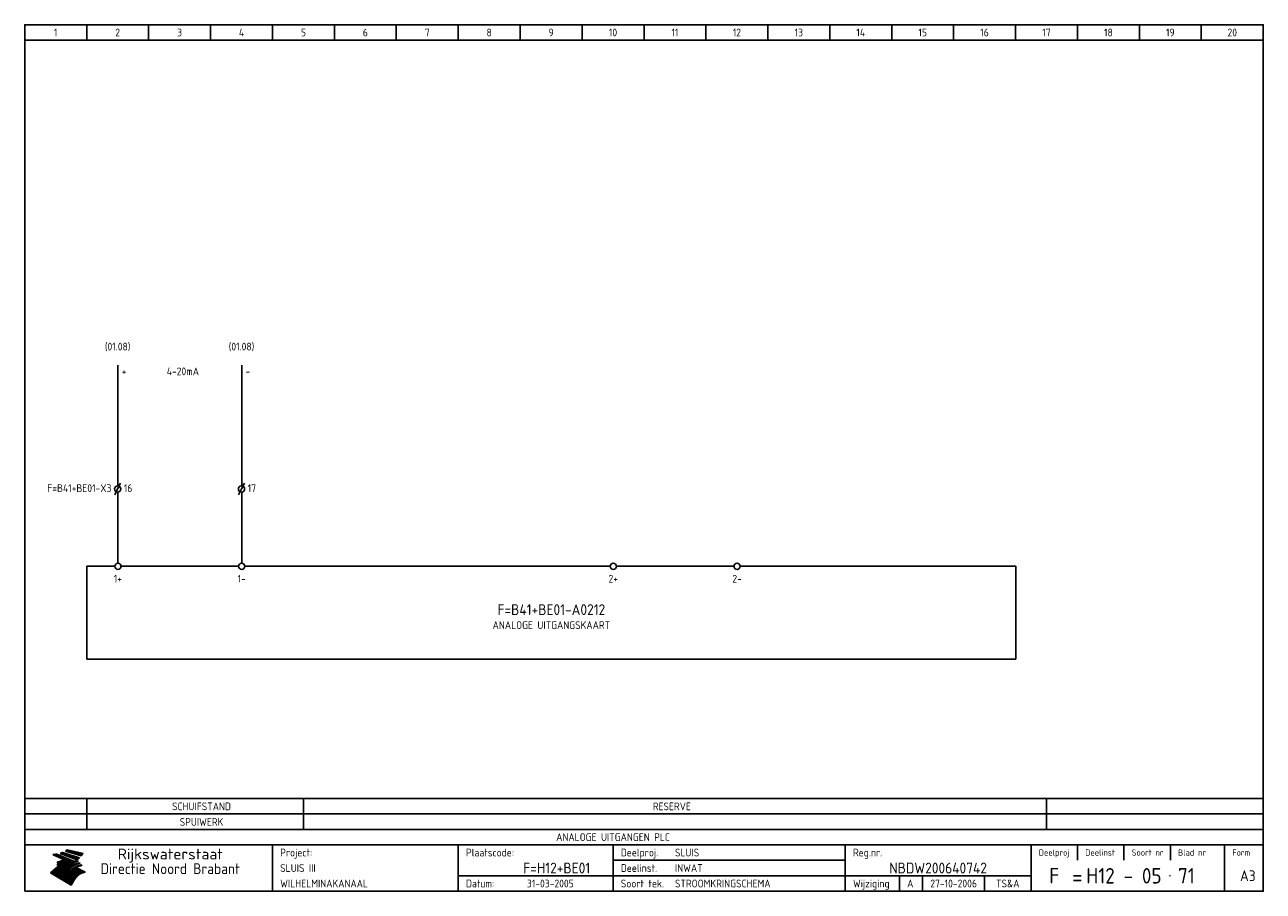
# Model space of a CAD drawing. Extents: x 10 to 410, y 10 to 290.
import ezdxf
from ezdxf.enums import TextEntityAlignment as Align

# ---------------------------------------------------------------- set-up
doc = ezdxf.new("R2010")
doc.units = 0
doc.header["$LTSCALE"] = 15
doc.header["$MEASUREMENT"] = 0
doc.linetypes.add('DASHDOT', pattern=[1, 0.5, -0.25, 0, -0.25])
for name, color, linetype in [('0-25', 7, 'CONTINUOUS'), ('0-35', 2, 'CONTINUOUS'), ('0-50', 3, 'CONTINUOUS'), ('B-25', 7, 'CONTINUOUS'), ('B-35', 2, 'CONTINUOUS'), ('S-25', 7, 'CONTINUOUS')]:
    doc.layers.add(name, color=color, linetype=linetype)
doc.styles.add('ISO', font='iso.shx')
doc.styles.get("Standard").update_dxf_attribs({"font": 'iso.shx'})

# ---------------------------------------------------------------- blocks, each defined once
blk = doc.blocks.new('0035')
at = {"layer": 'S-25'}
blk.add_circle((0, 0), 1, dxfattribs=at)
at = {"layer": 'B-25'}
blk.add_attdef('OM1', text='', height=2.5, dxfattribs=at).set_placement((0, -3.01), align=Align.MIDDLE)
blk = doc.blocks.new('KADERA3')
at = {"layer": '0-25'}
for p, q in [((30, 285), (30, 290)), ((50, 285), (50, 290)), ((70, 285), (70, 290)), ((90, 285), (90, 290)), ((110, 285), (110, 290)), ((130, 285), (130, 290)), ((150, 285), (150, 290)), ((170, 285), (170, 290)), ((190, 285), (190, 290)), ((210, 285), (210, 290)), ((230, 285), (230, 290)), ((250, 285), (250, 290)), ((270, 285), (270, 290)), ((290, 285), (290, 290)), ((310, 285), (310, 290)), ((330, 285), (330, 290)), ((350, 285), (350, 290)), ((370, 285), (370, 290)), ((390, 285), (390, 290)), ((10, 285), (410, 285)), ((410, 35), (10, 35)), ((410, 30), (10, 30)), ((350, 25), (350, 20)), ((365, 25), (365, 20)), ((380, 25), (380, 20)), ((200, 20), (275, 20)), ((150, 15), (335, 15)), ((292.5, 15), (292.5, 10)), ((300, 15), (300, 10)), ((320, 15), (320, 10))]:
    blk.add_line(p, q, dxfattribs=at)
at = {"layer": '0-25', "color": 7}
for p, q in [((19.1, 21.89), (25.12, 19)), ((19.1, 21.89), (25.12, 19)), ((19.17, 21.86), (20.7, 21.86)), ((19.29, 21.8), (20.83, 21.8)), ((19.4, 21.75), (20.96, 21.75)), ((19.52, 21.69), (21.09, 21.69)), ((19.64, 21.63), (21.22, 21.63)), ((19.74, 21.92), (20.56, 21.92)), ((19.75, 21.58), (21.36, 21.58)), ((19.87, 21.52), (21.49, 21.52)), ((19.99, 21.47), (21.62, 21.47)), ((20.11, 21.41), (21.75, 21.41)), ((20.22, 21.35), (21.88, 21.35)), ((20.25, 21.97), (20.43, 21.97)), ((20.34, 21.3), (22.02, 21.3)), ((20.38, 21.99), (26.02, 19.59)), ((20.38, 21.99), (26.02, 19.59)), ((20.46, 21.24), (22.15, 21.24)), ((20.57, 21.18), (22.28, 21.18)), ((20.69, 21.13), (22.41, 21.13)), ((20.81, 21.07), (22.55, 21.07)), ((20.92, 21.02), (22.68, 21.02)), ((21.04, 20.96), (22.81, 20.96)), ((21.16, 20.9), (22.94, 20.9)), ((21.27, 20.85), (23.07, 20.85)), ((21.39, 20.79), (23.21, 20.79)), ((21.47, 22.25), (26.83, 20.19)), ((21.47, 22.25), (26.83, 20.19)), ((21.49, 22.25), (23.07, 22.25)), ((21.51, 20.73), (23.34, 20.73)), ((21.6, 22.2), (23.25, 22.2)), ((21.63, 20.68), (23.47, 20.68)), ((21.65, 22.31), (22.89, 22.31)), ((21.74, 20.62), (23.6, 20.62)), ((21.75, 22.14), (23.42, 22.14)), ((21.8, 22.37), (22.71, 22.37)), ((21.86, 20.57), (23.73, 20.57)), ((21.9, 22.08), (23.6, 22.08)), ((21.94, 22.42), (22.53, 22.42)), ((21.98, 20.51), (23.87, 20.51)), ((22.04, 22.03), (23.78, 22.03)), ((22.06, 22.48), (22.36, 22.48)), ((22.09, 20.45), (24, 20.45)), ((22.18, 22.53), (27.65, 20.8)), ((22.18, 22.53), (27.65, 20.8)), ((22.19, 21.97), (23.96, 21.97)), ((22.21, 20.4), (24.13, 20.4)), ((22.33, 20.34), (24.26, 20.34)), ((22.34, 21.92), (24.13, 21.92)), ((22.37, 20), (23.08, 20)), ((22.44, 20.28), (24.4, 20.28)), ((22.48, 21.86), (24.31, 21.86)), ((22.49, 20.06), (23.04, 20.06)), ((22.56, 20.23), (24.53, 20.23)), ((22.61, 20.12), (22.93, 20.12)), ((22.63, 21.8), (24.49, 21.8)), ((22.68, 20.17), (24.66, 20.17)), ((22.71, 20.17), (22.82, 20.17)), ((23.11, 20.02), (22.77, 20.2)), ((23.11, 20.02), (22.77, 20.2)), ((22.78, 21.75), (24.67, 21.75)), ((22.79, 20.12), (24.79, 20.12)), ((22.91, 20.06), (24.92, 20.06)), ((22.92, 21.69), (24.85, 21.69)), ((23.03, 20), (25.06, 20)), ((23.07, 21.63), (25.02, 21.63)), ((23.14, 22.99), (28.22, 21.46)), ((23.14, 22.99), (28.22, 21.46)), ((23.15, 22.98), (25.33, 22.98)), ((23.22, 21.58), (25.2, 21.58)), ((23.23, 23.04), (25.09, 23.04)), ((23.32, 23.1), (24.84, 23.1)), ((23.34, 22.93), (25.57, 22.93)), ((23.36, 21.52), (25.38, 21.52)), ((23.4, 23.15), (24.6, 23.15)), ((23.49, 23.21), (24.36, 23.21)), ((23.51, 21.47), (25.56, 21.47)), ((23.52, 22.87), (25.81, 22.87)), ((23.57, 23.27), (24.12, 23.27)), ((23.64, 23.32), (23.87, 23.32)), ((23.66, 21.41), (25.74, 21.41)), ((23.7, 23.36), (28.82, 22.17)), ((23.7, 23.36), (28.82, 22.17)), ((23.71, 22.82), (26.06, 22.82)), ((23.8, 21.35), (25.91, 21.35)), ((23.9, 22.76), (26.3, 22.76)), ((23.95, 21.3), (26.09, 21.3)), ((24.09, 22.7), (26.54, 22.7)), ((24.09, 21.24), (26.27, 21.24)), ((24.24, 21.18), (26.45, 21.18)), ((24.27, 22.65), (26.78, 22.65)), ((24.39, 21.13), (26.62, 21.13)), ((24.46, 22.59), (27.03, 22.59)), ((24.53, 21.07), (26.8, 21.07)), ((24.65, 22.53), (27.27, 22.53)), ((24.68, 21.02), (26.98, 21.02)), ((24.83, 20.96), (27.16, 20.96)), ((24.84, 22.48), (27.51, 22.48)), ((24.97, 20.9), (27.34, 20.9)), ((25.02, 22.42), (27.75, 22.42)), ((25.12, 20.85), (27.51, 20.85)), ((25.21, 22.37), (28, 22.37)), ((25.27, 20.79), (27.63, 20.79)), ((25.4, 22.31), (28.24, 22.31)), ((25.41, 20.73), (27.57, 20.73)), ((25.56, 20.68), (27.51, 20.68)), ((25.58, 22.25), (28.48, 22.25)), ((25.71, 20.62), (27.44, 20.62)), ((25.77, 22.2), (28.72, 22.2)), ((25.85, 20.57), (27.37, 20.57)), ((25.96, 22.14), (28.79, 22.14)), ((26, 20.51), (27.29, 20.51)), ((26.15, 22.08), (28.75, 22.08)), ((26.15, 20.45), (27.22, 20.45)), ((26.29, 20.4), (27.14, 20.4)), ((26.33, 22.03), (28.71, 22.03)), ((26.44, 20.34), (27.06, 20.34)), ((26.52, 21.97), (28.66, 21.97)), ((26.59, 20.28), (26.97, 20.28)), ((26.71, 21.92), (28.62, 21.92)), ((26.73, 20.23), (26.89, 20.23)), ((26.9, 21.86), (28.57, 21.86)), ((27.08, 21.8), (28.52, 21.8)), ((27.27, 21.75), (28.48, 21.75)), ((27.46, 21.69), (28.43, 21.69)), ((27.65, 21.63), (28.38, 21.63)), ((27.83, 21.58), (28.33, 21.58)), ((28.02, 21.52), (28.28, 21.52)), ((28.21, 21.47), (28.22, 21.47)), ((20.58, 17.88), (18.3, 16)), ((20.58, 17.88), (18.3, 16)), ((24.94, 11.97), (18.3, 16)), ((24.94, 11.97), (18.3, 16)), ((18.31, 16.01), (20.96, 16.01)), ((18.38, 16.07), (21.46, 16.07)), ((18.45, 16.12), (21.88, 16.12)), ((18.52, 16.18), (22.15, 16.18)), ((18.59, 16.23), (22.38, 16.23)), ((18.65, 16.29), (22.58, 16.29)), ((18.72, 16.35), (22.75, 16.35)), ((18.79, 16.4), (22.91, 16.4)), ((18.86, 16.46), (20.6, 16.46)), ((18.93, 16.52), (20.6, 16.52)), ((18.99, 16.57), (20.6, 16.57)), ((19.06, 16.63), (20.6, 16.63)), ((19.13, 16.68), (20.6, 16.68)), ((19.2, 16.74), (20.6, 16.74)), ((19.27, 16.8), (20.6, 16.8)), ((19.33, 16.85), (21.07, 16.85)), ((19.4, 16.91), (21.55, 16.91)), ((19.47, 16.97), (21.88, 16.97)), ((19.54, 17.02), (22.13, 17.02)), ((19.61, 17.08), (22.34, 17.08)), ((19.67, 17.13), (20.6, 17.13)), ((19.74, 17.19), (20.6, 17.19)), ((19.81, 17.25), (20.6, 17.25)), ((19.88, 17.3), (20.6, 17.3)), ((19.95, 17.36), (20.6, 17.36)), ((20.01, 17.42), (20.6, 17.42)), ((20.08, 17.47), (20.93, 17.47)), ((20.15, 17.53), (21.26, 17.53)), ((20.22, 17.58), (21.51, 17.58)), ((20.29, 17.64), (21.72, 17.64)), ((20.35, 17.7), (21.9, 17.7)), ((20.42, 17.75), (22.07, 17.75)), ((20.49, 17.81), (22.22, 17.81)), ((20.56, 17.87), (22.36, 17.87)), ((20.6, 19.11), (20.58, 19.51)), ((20.6, 19.11), (20.58, 19.51)), ((20.58, 19.5), (22.09, 19.5)), ((20.58, 19.44), (21.95, 19.44)), ((20.59, 19.38), (21.79, 19.38)), ((20.59, 19.33), (21.62, 19.33)), ((20.59, 19.27), (21.42, 19.27)), ((20.6, 19.22), (21.2, 19.22)), ((20.6, 19.16), (20.93, 19.16)), ((20.6, 19.11), (20.69, 19.12)), ((20.6, 19.11), (20.69, 19.12)), ((20.6, 18.79), (20.77, 18.81)), ((20.6, 18.79), (20.77, 18.81)), ((20.6, 18.29), (20.6, 18.79)), ((20.6, 18.29), (20.6, 18.79)), ((20.6, 18.77), (22.46, 18.77)), ((20.6, 18.71), (22.33, 18.71)), ((20.6, 18.65), (22.19, 18.65)), ((20.6, 18.6), (22.04, 18.6)), ((20.6, 18.54), (21.87, 18.54)), ((20.6, 18.48), (21.68, 18.48)), ((20.6, 18.43), (21.46, 18.43)), ((20.6, 18.37), (21.21, 18.37)), ((20.6, 18.32), (20.87, 18.32)), ((20.6, 18.29), (20.88, 18.32)), ((20.6, 18.29), (20.88, 18.32)), ((20.6, 17.88), (20.86, 17.91)), ((20.6, 17.88), (20.86, 17.91)), ((20.6, 17.43), (20.97, 17.48)), ((20.6, 17.43), (20.97, 17.48)), ((20.6, 17.43), (20.6, 17.09)), ((20.6, 17.43), (20.6, 17.09)), ((20.6, 17.09), (21.26, 17.16)), ((20.6, 17.09), (21.26, 17.16)), ((20.6, 16.8), (21.37, 16.89)), ((20.6, 16.8), (21.37, 16.89)), ((20.6, 16.8), (20.6, 16.45)), ((20.6, 16.8), (20.6, 16.45)), ((20.6, 16.45), (21.56, 16.56)), ((20.6, 16.45), (21.56, 16.56)), ((20.6, 15.97), (21.67, 16.09)), ((20.6, 15.97), (21.67, 16.09)), ((20.7, 16.46), (23.06, 16.46)), ((20.9, 19.55), (22.23, 19.55)), ((20.9, 18.82), (22.59, 18.82)), ((20.98, 17.92), (22.5, 17.92)), ((21.02, 17.13), (22.53, 17.13)), ((21.19, 19.61), (22.35, 19.61)), ((21.2, 16.52), (23.2, 16.52)), ((21.32, 18.88), (22.71, 18.88)), ((21.32, 17.98), (22.62, 17.98)), ((21.42, 19.67), (22.47, 19.67)), ((21.47, 17.19), (22.7, 17.19)), ((21.59, 18.03), (22.74, 18.03)), ((21.61, 18.93), (22.82, 18.93)), ((21.62, 19.72), (22.59, 19.72)), ((21.72, 16.57), (23.32, 16.57)), ((21.77, 17.25), (22.85, 17.25)), ((21.8, 19.78), (22.69, 19.78)), ((21.8, 18.09), (22.85, 18.09)), ((21.84, 18.99), (22.92, 18.99)), ((21.96, 19.83), (22.79, 19.83)), ((21.99, 18.15), (22.95, 18.15)), ((22.01, 17.3), (22.99, 17.3)), ((22.03, 19.05), (23.03, 19.05)), ((22.1, 16.63), (23.44, 16.63)), ((22.11, 19.89), (22.89, 19.89)), ((22.16, 18.2), (23.05, 18.2)), ((22.21, 19.1), (23.12, 19.1)), ((22.21, 17.36), (23.12, 17.36)), ((22.24, 19.95), (22.99, 19.95)), ((22.31, 18.26), (23.15, 18.26)), ((22.36, 19.16), (23.22, 19.16)), ((22.38, 16.68), (23.56, 16.68)), ((22.39, 17.42), (23.24, 17.42)), ((22.45, 18.32), (23.24, 18.32)), ((22.51, 19.22), (23.3, 19.22)), ((22.56, 17.47), (23.36, 17.47)), ((22.59, 18.37), (23.33, 18.37)), ((22.6, 16.74), (23.66, 16.74)), ((22.64, 19.27), (23.39, 19.27)), ((22.71, 18.43), (23.42, 18.43)), ((22.71, 17.53), (23.47, 17.53)), ((22.77, 19.33), (23.47, 19.33)), ((22.79, 16.8), (23.77, 16.8)), ((22.83, 18.48), (23.5, 18.48)), ((22.84, 17.58), (23.57, 17.58)), ((22.89, 19.38), (23.55, 19.38)), ((22.94, 18.54), (23.58, 18.54)), ((22.96, 16.85), (23.86, 16.85)), ((22.97, 17.64), (23.67, 17.64)), ((23, 19.44), (23.63, 19.44)), ((23.04, 18.6), (23.66, 18.6)), ((23.1, 19.5), (23.72, 19.5)), ((23.1, 17.7), (23.77, 17.7)), ((23.12, 16.91), (23.96, 16.91)), ((23.14, 18.65), (23.74, 18.65)), ((23.15, 19.95), (25.19, 19.95)), ((23.21, 19.55), (23.8, 19.55)), ((23.21, 17.75), (23.86, 17.75)), ((23.21, 16.01), (28.9, 16.01)), ((23.24, 18.71), (23.82, 18.71)), ((23.26, 19.89), (25.32, 19.89)), ((23.26, 16.97), (24.05, 16.97)), ((23.3, 19.61), (23.88, 19.61)), ((23.32, 17.81), (23.95, 17.81)), ((23.33, 18.77), (23.91, 18.77)), ((23.37, 16.07), (29.08, 16.07)), ((23.38, 19.83), (25.45, 19.83)), ((23.39, 19.67), (23.81, 19.67)), ((23.39, 17.02), (24.14, 17.02)), ((23.42, 18.82), (23.99, 18.82)), ((23.42, 17.87), (24.03, 17.87)), ((23.45, 19.7), (23.58, 19.79)), ((23.45, 19.7), (23.58, 19.79)), ((23.48, 19.72), (23.7, 19.72)), ((23.5, 19.78), (25.58, 19.78)), ((23.51, 18.88), (24.07, 18.88)), ((23.51, 16.12), (29.27, 16.12)), ((23.52, 17.92), (24.11, 17.92)), ((23.52, 17.08), (24.22, 17.08)), ((23.54, 18.9), (24.3, 19.42)), ((23.54, 18.9), (24.3, 19.42)), ((23.56, 19.78), (23.59, 19.78)), ((23.56, 19.39), (23.9, 19.62)), ((23.56, 19.39), (23.9, 19.62)), ((23.58, 19.79), (23.9, 19.62)), ((23.58, 19.79), (23.9, 19.62)), ((23.59, 18.93), (24.15, 18.93)), ((23.61, 19.72), (25.72, 19.72)), ((23.62, 17.98), (24.2, 17.98)), ((23.63, 17.13), (24.3, 17.13)), ((23.65, 18.59), (24.62, 19.25)), ((23.65, 18.59), (24.62, 19.25)), ((29.41, 16.17), (23.65, 16.17)), ((23.67, 18.99), (24.23, 18.99)), ((23.71, 18.03), (24.28, 18.03)), ((23.73, 19.67), (25.85, 19.67)), ((23.75, 19.05), (24.32, 19.05)), ((23.75, 17.19), (24.38, 17.19)), ((23.77, 16.23), (29.47, 16.23)), ((23.79, 18.09), (24.36, 18.09)), ((23.83, 19.1), (24.4, 19.1)), ((23.85, 19.61), (25.98, 19.61)), ((23.85, 17.25), (24.46, 17.25)), ((23.88, 18.15), (24.44, 18.15)), ((23.89, 16.29), (29.36, 16.29)), ((23.92, 19.16), (24.48, 19.16)), ((23.94, 18.19), (25.23, 19.07)), ((23.94, 18.19), (25.23, 19.07)), ((23.95, 17.3), (24.55, 17.3)), ((23.96, 19.55), (25.96, 19.55)), ((23.96, 18.2), (24.53, 18.2)), ((24, 19.22), (24.56, 19.22)), ((24, 16.35), (29.24, 16.35)), ((24.04, 18.26), (24.61, 18.26)), ((24.05, 17.36), (24.63, 17.36)), ((24.06, 17.88), (25.34, 18.76)), ((24.06, 17.88), (25.34, 18.76)), ((24.08, 19.5), (25.88, 19.5)), ((24.08, 19.27), (24.58, 19.27)), ((24.11, 16.4), (29.13, 16.4)), ((24.13, 18.32), (24.69, 18.32)), ((24.14, 17.42), (24.71, 17.42)), ((24.16, 19.33), (24.47, 19.33)), ((24.2, 19.44), (25.79, 19.44)), ((24.21, 18.37), (24.77, 18.37)), ((24.21, 16.46), (29.02, 16.46)), ((24.23, 17.47), (24.79, 17.47)), ((24.24, 17.48), (25.52, 18.36)), ((24.24, 17.48), (25.52, 18.36)), ((24.25, 19.38), (24.36, 19.38)), ((24.29, 18.43), (24.85, 18.43)), ((24.3, 19.42), (24.62, 19.25)), ((24.3, 19.42), (24.62, 19.25)), ((24.31, 19.38), (25.71, 19.38)), ((24.31, 17.53), (24.87, 17.53)), ((24.31, 16.52), (28.91, 16.52)), ((24.35, 17.17), (25.64, 18.05)), ((24.35, 17.17), (25.64, 18.05)), ((24.37, 18.48), (24.94, 18.48)), ((24.39, 17.58), (24.96, 17.58)), ((24.4, 16.57), (28.79, 16.57)), ((24.43, 19.33), (25.62, 19.33)), ((24.45, 18.54), (25.02, 18.54)), ((24.47, 17.64), (25.04, 17.64)), ((24.49, 16.63), (28.68, 16.63)), ((24.54, 18.6), (25.1, 18.6)), ((24.55, 19.27), (25.54, 19.27)), ((24.56, 17.7), (25.12, 17.7)), ((24.57, 16.68), (28.57, 16.68)), ((24.62, 18.65), (25.18, 18.65)), ((24.63, 16.72), (25.91, 17.6)), ((24.63, 16.72), (25.91, 17.6)), ((24.64, 17.75), (25.2, 17.75)), ((24.66, 16.74), (28.45, 16.74)), ((24.67, 19.22), (25.45, 19.22)), ((24.7, 18.71), (25.27, 18.71)), ((24.72, 17.81), (25.29, 17.81)), ((24.74, 16.8), (28.34, 16.8)), ((24.78, 19.16), (25.37, 19.16)), ((24.78, 18.77), (25.34, 18.77)), ((24.8, 17.87), (25.37, 17.87)), ((24.82, 16.85), (28.23, 16.85)), ((24.87, 18.82), (25.4, 18.82)), ((24.89, 17.92), (25.45, 17.92)), ((24.9, 19.1), (25.28, 19.1)), ((24.9, 16.91), (28.11, 16.91)), ((24.95, 18.88), (25.45, 18.88)), ((24.97, 17.98), (25.53, 17.98)), ((24.99, 16.97), (28, 16.97)), ((25.02, 19.05), (25.2, 19.05)), ((25.03, 18.93), (25.51, 18.93)), ((25.05, 18.03), (25.61, 18.03)), ((25.07, 17.02), (27.89, 17.02)), ((25.11, 18.99), (25.57, 18.99)), ((26.02, 19.59), (25.12, 19)), ((26.02, 19.59), (25.12, 19)), ((25.13, 18.09), (25.68, 18.09)), ((25.15, 17.08), (27.77, 17.08)), ((25.19, 19.05), (25.63, 19.05)), ((25.21, 18.15), (25.75, 18.15)), ((25.23, 17.13), (27.66, 17.13)), ((25.26, 19.1), (25.7, 19.1)), ((25.3, 18.2), (25.82, 18.2)), ((25.31, 17.19), (27.55, 17.19)), ((25.33, 19.16), (25.77, 19.16)), ((25.38, 18.26), (25.89, 18.26)), ((25.39, 19.22), (25.85, 19.22)), ((25.4, 17.25), (27.43, 17.25)), ((25.46, 18.32), (25.97, 18.32)), ((25.47, 19.27), (25.93, 19.27)), ((25.48, 17.3), (27.32, 17.3)), ((25.54, 19.33), (26.03, 19.33)), ((25.54, 18.37), (26.06, 18.37)), ((25.56, 17.36), (27.21, 17.36)), ((25.62, 18.43), (26.14, 18.43)), ((25.63, 19.38), (26.13, 19.38)), ((25.64, 17.42), (27.1, 17.42)), ((25.7, 18.48), (26.24, 18.48)), ((25.72, 19.44), (26.24, 19.44)), ((25.73, 17.47), (26.98, 17.47)), ((25.79, 18.54), (26.34, 18.54)), ((25.81, 17.53), (26.87, 17.53)), ((25.82, 19.5), (26.36, 19.5)), ((25.89, 18.6), (26.46, 18.6)), ((25.89, 17.58), (26.76, 17.58)), ((25.93, 19.55), (26.53, 19.55)), ((25.96, 17.64), (26.64, 17.64)), ((25.99, 18.65), (26.58, 18.65)), ((26.04, 17.7), (26.59, 17.7)), ((26.06, 19.61), (26.85, 19.61)), ((26.1, 18.71), (26.72, 18.71)), ((26.12, 17.75), (26.67, 17.75)), ((26.2, 17.81), (26.76, 17.81)), ((26.21, 19.67), (27.23, 19.67)), ((26.23, 18.77), (26.89, 18.77)), ((26.29, 17.87), (26.86, 17.87)), ((26.37, 18.82), (27.09, 18.82)), ((26.39, 17.92), (26.97, 17.92)), ((26.44, 19.72), (27.18, 19.72)), ((26.49, 17.98), (27.09, 17.98)), ((26.53, 18.88), (27.34, 18.88)), ((26.56, 17.68), (29.54, 16.2)), ((26.56, 17.68), (29.54, 16.2)), ((26.6, 18.03), (27.22, 18.03)), ((26.72, 18.09), (27.38, 18.09)), ((26.73, 18.93), (27.66, 18.93)), ((26.85, 18.15), (27.56, 18.15)), ((26.99, 18.99), (27.9, 18.99)), ((27, 18.2), (27.8, 18.2)), ((27.13, 19.78), (27.25, 19.64)), ((27.13, 19.78), (27.25, 19.64)), ((27.18, 18.26), (28.13, 18.26)), ((27.26, 19.05), (27.84, 19.05)), ((27.39, 18.32), (28.47, 18.32)), ((27.7, 18.37), (28.49, 18.37)), ((27.78, 19.1), (27.93, 18.96)), ((27.78, 19.1), (27.93, 18.96)), ((28, 18.43), (28.44, 18.43)), ((28.29, 15.83), (29.54, 16.2)), ((28.29, 15.83), (29.54, 16.2)), ((28.39, 18.48), (28.54, 18.32)), ((28.39, 18.48), (28.54, 18.32)), ((29.54, 16.2), (29.45, 16.17)), ((29.54, 16.2), (29.45, 16.17)), ((29.46, 16.18), (29.47, 16.18)), ((18.38, 15.95), (20.6, 15.95)), ((18.47, 15.9), (20.6, 15.9)), ((18.57, 15.84), (20.6, 15.84)), ((18.66, 15.78), (20.6, 15.78)), ((18.75, 15.73), (20.6, 15.73)), ((18.85, 15.67), (20.6, 15.67)), ((18.94, 15.62), (20.6, 15.62)), ((19.03, 15.56), (27.83, 15.56)), ((19.12, 15.5), (27.75, 15.5)), ((19.22, 15.45), (27.66, 15.45)), ((19.31, 15.39), (27.58, 15.39)), ((19.4, 15.33), (27.5, 15.33)), ((19.49, 15.28), (27.43, 15.28)), ((19.59, 15.22), (27.36, 15.22)), ((19.68, 15.17), (27.29, 15.17)), ((19.77, 15.11), (27.22, 15.11)), ((19.86, 15.05), (27.15, 15.05)), ((19.96, 15), (27.09, 15)), ((20.05, 14.94), (27.02, 14.94)), ((20.14, 14.88), (26.96, 14.88)), ((20.24, 14.83), (26.9, 14.83)), ((20.33, 14.77), (26.84, 14.77)), ((20.42, 14.72), (26.79, 14.72)), ((20.51, 14.66), (26.73, 14.66)), ((20.6, 15.97), (20.6, 15.58)), ((20.6, 15.97), (20.6, 15.58)), ((20.6, 15.58), (21.95, 15.73)), ((20.6, 15.58), (21.95, 15.73)), ((20.61, 14.6), (26.68, 14.6)), ((20.7, 14.55), (26.62, 14.55)), ((20.79, 14.49), (26.57, 14.49)), ((20.88, 14.43), (26.52, 14.43)), ((20.94, 15.62), (27.92, 15.62)), ((20.98, 14.38), (26.47, 14.38)), ((21.07, 14.32), (26.42, 14.32)), ((21.16, 14.27), (26.38, 14.27)), ((21.25, 14.21), (26.33, 14.21)), ((21.35, 14.15), (26.29, 14.15)), ((21.44, 14.1), (26.24, 14.1)), ((21.45, 15.67), (28.01, 15.67)), ((21.53, 14.04), (26.2, 14.04)), ((21.63, 13.98), (26.16, 13.98)), ((21.72, 13.93), (26.12, 13.93)), ((21.81, 13.87), (26.08, 13.87)), ((21.9, 13.82), (26.04, 13.82)), ((21.96, 15.73), (28.11, 15.73)), ((22, 13.76), (26, 13.76)), ((22.09, 13.7), (25.96, 13.7)), ((22.18, 13.65), (25.93, 13.65)), ((22.27, 13.59), (25.89, 13.59)), ((22.34, 15.78), (28.21, 15.78)), ((22.37, 13.53), (25.86, 13.53)), ((22.46, 13.48), (25.82, 13.48)), ((22.55, 13.42), (25.79, 13.42)), ((22.62, 15.84), (28.33, 15.84)), ((22.65, 13.37), (25.76, 13.37)), ((22.74, 13.31), (25.73, 13.31)), ((22.83, 13.25), (25.69, 13.25)), ((22.84, 15.9), (28.52, 15.9)), ((22.92, 13.2), (25.66, 13.2)), ((23.02, 13.14), (25.63, 13.14)), ((23.04, 15.95), (28.71, 15.95)), ((23.11, 13.08), (25.59, 13.08)), ((23.2, 13.03), (25.56, 13.03)), ((23.29, 12.97), (25.53, 12.97)), ((23.39, 12.92), (25.5, 12.92)), ((23.48, 12.86), (25.46, 12.86)), ((23.57, 12.8), (25.43, 12.8)), ((23.66, 12.75), (25.4, 12.75)), ((23.76, 12.69), (25.36, 12.69)), ((23.85, 12.63), (25.33, 12.63)), ((23.94, 12.58), (25.3, 12.58)), ((24.04, 12.52), (25.26, 12.52)), ((24.13, 12.47), (25.23, 12.47)), ((24.22, 12.41), (25.2, 12.41)), ((24.31, 12.35), (25.17, 12.35)), ((24.41, 12.3), (25.13, 12.3)), ((24.5, 12.24), (25.1, 12.24)), ((24.59, 12.18), (25.07, 12.18)), ((24.68, 12.13), (25.03, 12.13)), ((24.78, 12.07), (25, 12.07)), ((24.87, 12.02), (24.97, 12.02)), ((24.94, 11.97), (25.81, 13.45)), ((24.94, 11.97), (25.81, 13.45))]:
    blk.add_line(p, q, dxfattribs=at)
for centre, radius, start, end in [((19.15, 29.7), 7.8, 269.6055, 279.0886), ((19.15, 29.7), 7.8, 269.6055, 279.0886), ((19.93, 25.38), 5.91, 276.3402, 298.7463), ((19.93, 25.38), 5.91, 276.3402, 298.7463), ((19.84, 25.09), 6.03, 278.129, 302.868), ((19.84, 25.09), 6.03, 278.129, 302.868), ((19.84, 27.26), 5.27, 288.0217, 296.3084), ((19.84, 27.26), 5.27, 288.0217, 296.3084), ((20.49, 27.56), 5.28, 300.0654, 307.393), ((20.49, 27.56), 5.28, 300.0654, 307.393), ((24.11, 24.7), 5.26, 301.1147, 312.2814), ((24.11, 24.7), 5.26, 301.1147, 312.2814), ((21.95, 27.32), 8.59, 316.9248, 323.1399), ((21.95, 27.32), 8.59, 316.9248, 323.1399), ((20.21, 23.78), 5.91, 273.6149, 304.3803), ((20.21, 23.78), 5.91, 273.6149, 304.3803), ((20.35, 24.56), 5.76, 274.164, 302.5474), ((20.35, 24.56), 5.76, 274.164, 302.5474), ((20.05, 24.28), 6.02, 277.9472, 305.7139), ((20.05, 24.28), 6.02, 277.9472, 305.7139), ((20.04, 23.49), 6.09, 278.8115, 306.4242), ((20.04, 23.49), 6.09, 278.8115, 306.4242), ((20.53, 23.07), 5.96, 277.0519, 304.973), ((20.53, 23.07), 5.96, 277.0519, 304.973), ((20.72, 22.76), 5.91, 276.3402, 304.3803), ((20.72, 22.76), 5.91, 276.3402, 304.3803), ((21.06, 22.34), 5.81, 274.9043, 303.1745), ((21.06, 22.34), 5.81, 274.9043, 303.1745), ((20.82, 22.06), 6.04, 278.1111, 305.8489), ((20.82, 22.06), 6.04, 278.1111, 305.8489), ((21.3, 21.6), 5.91, 276.3402, 304.3803), ((21.3, 21.6), 5.91, 276.3402, 304.3803), ((27.05, 17.17), 2.63, 107.4286, 133.7799), ((27.05, 17.17), 2.63, 107.4286, 133.7799), ((27.45, 16.91), 2.81, 110.4143, 138.7411), ((27.45, 16.91), 2.81, 110.4143, 138.7411), ((27.57, 15.64), 3.4, 98.1566, 126.9045), ((27.57, 15.64), 3.4, 98.1566, 126.9045), ((27.91, 15.54), 3.39, 100.5835, 132.088), ((27.91, 15.54), 3.39, 100.5835, 132.088), ((28.21, 14.74), 3.67, 95.7581, 128.7216), ((28.21, 14.74), 3.67, 95.7581, 128.7216), ((27.01, 16.84), 2.93, 87.7348, 104.8316), ((27.01, 16.84), 2.93, 87.7348, 104.8316), ((27.37, 15.71), 3.93, 91.7838, 103.2817), ((27.37, 15.71), 3.93, 91.7838, 103.2817), ((28.4, 15.05), 3.21, 96.3886, 125.0052), ((28.4, 15.05), 3.21, 96.3886, 125.0052), ((27.82, 16.31), 2.8, 90.634, 105.1984), ((27.82, 16.31), 2.8, 90.634, 105.1984), ((28.19, 15.04), 3.93, 93.8342, 103.2817), ((28.19, 15.04), 3.93, 93.8342, 103.2817), ((28.58, 15.69), 2.8, 93.8141, 105.1984), ((28.58, 15.69), 2.8, 93.8141, 105.1984), ((28.95, 14.41), 3.93, 96.0135, 103.2817), ((28.95, 14.41), 3.93, 96.0135, 103.2817), ((31.24, 10.26), 6.3, 117.9568, 149.6251), ((31.24, 10.26), 6.3, 117.9568, 149.6251)]:
    blk.add_arc(centre, radius, start, end, dxfattribs=at)
at = {"layer": '0-35'}
for p, q in [((90, 25), (90, 10)), ((150, 25), (150, 10)), ((200, 25), (200, 10)), ((275, 25), (275, 10)), ((335, 25), (335, 10)), ((397.5, 25), (397.5, 10))]:
    blk.add_line(p, q, dxfattribs=at)
at = {"layer": '0-50'}
for p, q in [((10, 25), (410, 25)), ((348.75, 15), (351.25, 15)), ((348.75, 13.5), (351.25, 13.5))]:
    blk.add_line(p, q, dxfattribs=at)
blk.add_lwpolyline([(10, 10), (410, 10), (410, 290), (10, 290)], close=True, dxfattribs=at)
at = {"layer": '0-50', "const_width": 0.25}
blk.add_lwpolyline([(379.75, 15, 1), (380, 15, 1)], format="xyb", close=True, dxfattribs=at)
at = {"layer": '0-25', "style": 'ISO'}
for s, height, p in [('Project:', 2.5, (92.5, 22.5)), ('Plaatscode:', 2.5, (152.5, 22.5)), ('Deelproj.', 2.5, (202.5, 22.5)), ('Reg.nr.', 2.5, (277.5, 22.5)), ('Deelproj', 2, (337.5, 22.5)), ('Deelinst', 2, (352.5, 22.5)), ('Soort nr', 2, (367.5, 22.5)), ('Blad nr', 2, (382.5, 22.5)), ('Form', 2, (400, 22.5)), ('Deelinst.', 2.5, (202.5, 17.5)), ('Datum:', 2.5, (152.5, 12.5)), ('Soort tek.', 2.5, (202.5, 12.5)), ('Wijziging', 2.5, (277.5, 12.5))]:
    blk.add_text(s, height=height, dxfattribs=at).set_placement(p, align=Align.MIDDLE_LEFT)
for tag, p in [('STR1', (20, 287.5)), ('STR2', (40, 287.5)), ('STR3', (60, 287.5)), ('STR4', (80, 287.5)), ('STR5', (100, 287.5)), ('STR6', (120, 287.5)), ('STR7', (140, 287.5)), ('STR8', (160, 287.5)), ('STR9', (180, 287.5)), ('STR10', (200, 287.5)), ('STR11', (220, 287.5)), ('STR12', (240, 287.5)), ('STR13', (260, 287.5)), ('STR14', (280, 287.5)), ('STR15', (300, 287.5)), ('STR16', (320, 287.5)), ('STR17', (340, 287.5)), ('STR18', (360, 287.5)), ('STR19', (380, 287.5)), ('STR20', (400, 287.5)), ('W', (180, 12.5)), ('Z', (310, 12.5)), ('Y', (327.5, 12.5))]:
    blk.add_attdef(tag, text='', height=2.5, dxfattribs=at).set_placement(p, align=Align.MIDDLE)
for tag, p in [('N', (220, 22.5)), ('B', (92.5, 17.5)), ('P', (220, 17.5)), ('C', (92.5, 12.5)), ('U', (220, 12.5)), ('REV', (295, 12.5))]:
    blk.add_attdef(tag, text='', height=2.5, dxfattribs=at).set_placement(p, align=Align.MIDDLE_LEFT)
at = {"layer": '0-35', "style": 'ISO', "width": 1.00614}
blk.add_text('Rijkswaterstaat', height=3.5, dxfattribs=at).set_placement((40, 20.28), (74, 20.28), align=Align.FIT)
at = {"layer": '0-35', "color": 2, "style": 'ISO', "width": 0.948867}
blk.add_text('Directie Noord Brabant', height=3.5, dxfattribs=at).set_placement((34.5, 15.53), (79.5, 15.53), align=Align.FIT)
at = {"layer": '0-35', "style": 'ISO'}
for tag, p in [('X', (178.5, 17.5)), ('FORM', (402.5, 15))]:
    blk.add_attdef(tag, text='', height=3.5, dxfattribs=at).set_placement(p, align=Align.MIDDLE_LEFT)
blk.add_attdef('RNR', text='', height=3.5, dxfattribs=at).set_placement((305, 17.5), align=Align.MIDDLE)
at = {"layer": '0-50', "style": 'ISO'}
for tag, p in [('M', (342.5, 15)), ('O', (365, 15))]:
    blk.add_attdef(tag, text='', height=5, dxfattribs=at).set_placement(p, align=Align.MIDDLE)
blk.add_attdef('Q', text='', height=5, dxfattribs=at).set_placement((382.5, 15), align=Align.MIDDLE_LEFT)
blk = doc.blocks.new('0033')
at = {"layer": 'S-25'}
for p in [(-0.94, -1.88), (0.94, 1.88)]:
    blk.add_line(p, (0, 0), dxfattribs=at)
blk.add_circle((0, 0), 1, dxfattribs=at)
at = {"layer": 'B-25'}
blk.add_attdef('KT', text='', height=2.5, dxfattribs=at).set_placement((-2, -1), align=Align.RIGHT)
blk.add_attdef('KN1', (2, -1.01), '', height=2.5, dxfattribs=at)

msp = doc.modelspace()

# ---------------------------------------------------------------- linework, layer by layer
at = {"layer": '0-25'}
msp.add_line((10, 40), (410, 40), dxfattribs=at)
at = {"layer": 'B-25'}
msp.add_line((340, 40), (340, 30), dxfattribs=at)
at = {"layer": 'S-25'}
for p, q in [((40.07, 141), (40.07, 180)), ((80.07, 141), (80.07, 180)), ((40.07, 116), (40.07, 139)), ((80.07, 116), (80.07, 139)), ((30.07, 115), (30.07, 85)), ((30.07, 115), (39.09, 115)), ((41.05, 115), (79.07, 115)), ((81.07, 115), (199.07, 115)), ((201.07, 115), (239.07, 115)), ((241.05, 115), (330.09, 115)), ((330.09, 115), (330.09, 85)), ((30.07, 85), (330.09, 85)), ((30, 40), (30, 30)), ((100, 40), (100, 30))]:
    msp.add_line(p, q, dxfattribs=at)

# ---------------------------------------------------------------- block references
ref = msp.add_blockref('KADERA3', (0, 0), dxfattribs=at)
ref.add_attrib('B', 'SLUIS III', dxfattribs={"layer": '0-25', "height": 2.5, "style": 'ISO'}).set_placement((92.5, 17.5), align=Align.MIDDLE_LEFT)
ref.add_attrib('C', 'WILHELMINAKANAAL', dxfattribs={"layer": '0-25', "height": 2.5, "style": 'ISO'}).set_placement((92.5, 12.5), align=Align.MIDDLE_LEFT)
ref.add_attrib('N', 'SLUIS', dxfattribs={"layer": '0-25', "height": 2.5, "style": 'ISO'}).set_placement((220, 22.5), align=Align.MIDDLE_LEFT)
ref.add_attrib('P', 'INWAT', dxfattribs={"layer": '0-25', "height": 2.5, "style": 'ISO'}).set_placement((220, 17.5), align=Align.MIDDLE_LEFT)
ref.add_attrib('U', 'STROOMKRINGSCHEMA', dxfattribs={"layer": '0-25', "height": 2.5, "style": 'ISO'}).set_placement((220, 12.5), align=Align.MIDDLE_LEFT)
ref.add_attrib('M', 'F', dxfattribs={"layer": '0-50', "height": 5, "style": 'ISO'}).set_placement((342.5, 15), align=Align.MIDDLE)
ref.add_attrib('O', 'H12 - 05', dxfattribs={"layer": '0-50', "height": 5, "style": 'ISO'}).set_placement((365, 15), align=Align.MIDDLE)
ref.add_attrib('Q', '71', dxfattribs={"layer": '0-50', "height": 5, "style": 'ISO'}).set_placement((382.5, 15), align=Align.MIDDLE_LEFT)
ref.add_attrib('X', 'F=H12+BE01', dxfattribs={"layer": '0-35', "height": 3.5, "style": 'ISO'}).set_placement((171, 17.5), align=Align.MIDDLE_LEFT)
ref.add_attrib('RNR', 'NBDW200640742', dxfattribs={"layer": '0-35', "height": 3.5, "style": 'ISO'}).set_placement((305, 17.5), align=Align.MIDDLE)
ref.add_attrib('W', '31-03-2005', dxfattribs={"layer": '0-25', "height": 2.5, "style": 'ISO'}).set_placement((179.75, 12.5), align=Align.MIDDLE)
ref.add_attrib('FORM', 'A3', dxfattribs={"layer": '0-35', "height": 3.5, "style": 'ISO'}).set_placement((402.5, 15), align=Align.MIDDLE_LEFT)
ref.add_attrib('REV', 'A', dxfattribs={"layer": '0-25', "height": 2.5, "style": 'ISO'}).set_placement((295, 12.5), align=Align.MIDDLE_LEFT)
ref.add_attrib('Z', '27-10-2006', dxfattribs={"layer": '0-25', "height": 2.5, "style": 'ISO'}).set_placement((310, 12.5), align=Align.MIDDLE)
ref.add_attrib('Y', 'TS&A', dxfattribs={"layer": '0-25', "height": 2.5, "style": 'ISO'}).set_placement((327.5, 12.5), align=Align.MIDDLE)
ref.add_attrib('STR1', '1', dxfattribs={"layer": '0-25', "height": 2.5, "style": 'ISO'}).set_placement((20, 287.5), align=Align.MIDDLE)
ref.add_attrib('STR2', '2', dxfattribs={"layer": '0-25', "height": 2.5, "style": 'ISO'}).set_placement((40, 287.5), align=Align.MIDDLE)
ref.add_attrib('STR3', '3', dxfattribs={"layer": '0-25', "height": 2.5, "style": 'ISO'}).set_placement((60, 287.5), align=Align.MIDDLE)
ref.add_attrib('STR4', '4', dxfattribs={"layer": '0-25', "height": 2.5, "style": 'ISO'}).set_placement((80, 287.5), align=Align.MIDDLE)
ref.add_attrib('STR5', '5', dxfattribs={"layer": '0-25', "height": 2.5, "style": 'ISO'}).set_placement((100, 287.5), align=Align.MIDDLE)
ref.add_attrib('STR6', '6', dxfattribs={"layer": '0-25', "height": 2.5, "style": 'ISO'}).set_placement((120, 287.5), align=Align.MIDDLE)
ref.add_attrib('STR7', '7', dxfattribs={"layer": '0-25', "height": 2.5, "style": 'ISO'}).set_placement((140, 287.5), align=Align.MIDDLE)
ref.add_attrib('STR8', '8', dxfattribs={"layer": '0-25', "height": 2.5, "style": 'ISO'}).set_placement((160, 287.5), align=Align.MIDDLE)
ref.add_attrib('STR9', '9', dxfattribs={"layer": '0-25', "height": 2.5, "style": 'ISO'}).set_placement((180, 287.5), align=Align.MIDDLE)
ref.add_attrib('STR10', '10', dxfattribs={"layer": '0-25', "height": 2.5, "style": 'ISO'}).set_placement((200, 287.5), align=Align.MIDDLE)
ref.add_attrib('STR11', '11', dxfattribs={"layer": '0-25', "height": 2.5, "style": 'ISO'}).set_placement((220, 287.5), align=Align.MIDDLE)
ref.add_attrib('STR12', '12', dxfattribs={"layer": '0-25', "height": 2.5, "style": 'ISO'}).set_placement((240, 287.5), align=Align.MIDDLE)
ref.add_attrib('STR13', '13', dxfattribs={"layer": '0-25', "height": 2.5, "style": 'ISO'}).set_placement((260, 287.5), align=Align.MIDDLE)
ref.add_attrib('STR14', '14', dxfattribs={"layer": '0-25', "height": 2.5, "style": 'ISO'}).set_placement((280, 287.5), align=Align.MIDDLE)
ref.add_attrib('STR15', '15', dxfattribs={"layer": '0-25', "height": 2.5, "style": 'ISO'}).set_placement((300, 287.5), align=Align.MIDDLE)
ref.add_attrib('STR16', '16', dxfattribs={"layer": '0-25', "height": 2.5, "style": 'ISO'}).set_placement((320, 287.5), align=Align.MIDDLE)
ref.add_attrib('STR17', '17', dxfattribs={"layer": '0-25', "height": 2.5, "style": 'ISO'}).set_placement((340, 287.5), align=Align.MIDDLE)
ref.add_attrib('STR18', '18', dxfattribs={"layer": '0-25', "height": 2.5, "style": 'ISO'}).set_placement((360, 287.5), align=Align.MIDDLE)
ref.add_attrib('STR19', '19', dxfattribs={"layer": '0-25', "height": 2.5, "style": 'ISO'}).set_placement((380, 287.5), align=Align.MIDDLE)
ref.add_attrib('STR20', '20', dxfattribs={"layer": '0-25', "height": 2.5, "style": 'ISO'}).set_placement((400, 287.5), align=Align.MIDDLE)
at = {"layer": 'S-25', "linetype": 'DASHDOT', "ltscale": 10}
for p, values in [((40, 140), {'KN1': '16', 'KT': 'F=B41+BE01-X3'}), ((80, 140), {'KN1': '17'})]:
    msp.add_blockref('0033', p, dxfattribs=at).add_auto_attribs(values)
at = {"layer": 'S-25'}
ref = msp.add_blockref('0035', (40.07, 115), dxfattribs=at)
ref.add_attrib('OM1', '1+', dxfattribs={"layer": 'B-25', "height": 2.5}).set_placement((40.07, 111), align=Align.MIDDLE)
ref = msp.add_blockref('0035', (80.07, 115), dxfattribs=at)
ref.add_attrib('OM1', '1-', dxfattribs={"layer": 'B-25', "height": 2.5}).set_placement((80.07, 111), align=Align.MIDDLE)
ref = msp.add_blockref('0035', (200.07, 115), dxfattribs=at)
ref.add_attrib('OM1', '2+', dxfattribs={"layer": 'B-25', "height": 2.5}).set_placement((200.07, 111), align=Align.MIDDLE)
ref = msp.add_blockref('0035', (240.07, 115), dxfattribs=at)
ref.add_attrib('OM1', '2-', dxfattribs={"layer": 'B-25', "height": 2.5}).set_placement((240.07, 111), align=Align.MIDDLE)

# ---------------------------------------------------------------- texts
at = {"layer": 'B-25', "style": 'ISO'}
for p in [(40, 186), (80, 186)]:
    msp.add_text('(01.08)', height=2.5, dxfattribs=at).set_placement(p, align=Align.MIDDLE_CENTER)
for s, p in [('+', (42.07, 178)), ('4-20mA', (61.07, 178)), ('-', (82.07, 178)), ('ANALOGE UITGANGSKAART', (180.08, 96)), ('SCHUIFSTAND', (67.08, 37.43)), ('RESERVE', (219, 37.43)), ('SPUIWERK', (67.08, 32.4)), ('ANALOGE UITGANGEN PLC', (200, 27.5))]:
    msp.add_text(s, height=2.5, dxfattribs=at).set_placement(p, align=Align.MIDDLE)
at = {"layer": 'B-35', "style": 'ISO'}
msp.add_text('F=B41+BE01-A0212', height=3.5, dxfattribs=at).set_placement((180.08, 101), align=Align.MIDDLE)

doc.saveas('drawing.dxf')
